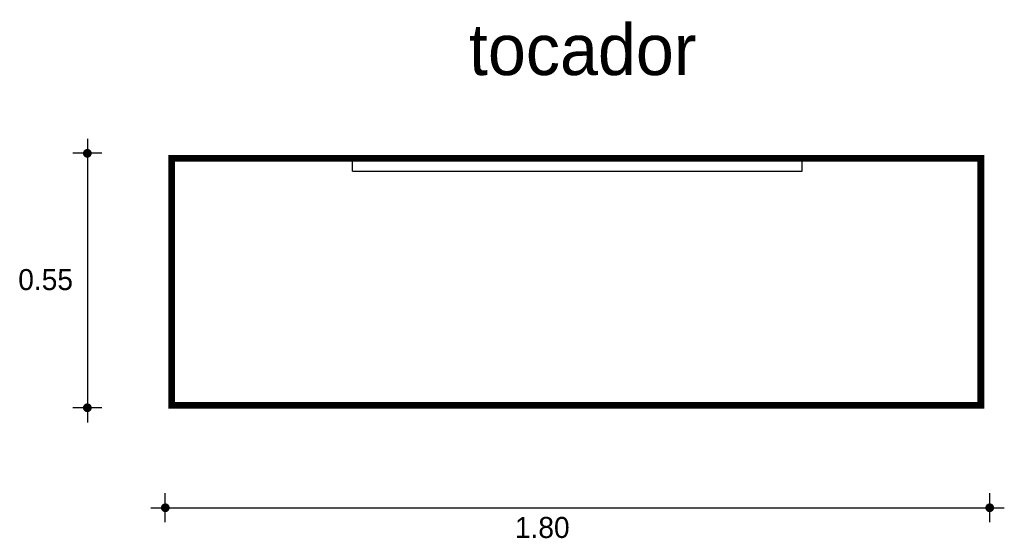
# Model space of a CAD drawing. Extents: x 4.05 to 6.24, y 8.75 to 9.9.
import ezdxf

# ---------------------------------------------------------------- set-up
doc = ezdxf.new("R2010")
doc.units = 0
doc.header["$MEASUREMENT"] = 0
doc.layers.get('0').update_dxf_attribs({"linetype": 'CONTINUOUS'})
for name, color, linetype in [('BORDE', 2, 'CONTINUOUS'), ('COTAS', 6, 'CONTINUOUS'), ('DIBUJO', 5, 'CONTINUOUS'), ('TEXTO', 4, 'CONTINUOUS')]:
    doc.layers.add(name, color=color, linetype=linetype)

# ---------------------------------------------------------------- blocks, each defined once
blk = doc.blocks.new('TOCADOR')
at = {"layer": 'DIBUJO'}
for p, q in [((0, 0), (0, 0.55)), ((0, 0.55), (1.8, 0.55)), ((0.4, 0.52), (0.4, 0.55)), ((1.4, 0.52), (1.4, 0.55)), ((1.8, 0), (1.8, 0.55)), ((1.8, 0.55), (1.8, 0.55)), ((0.4, 0.52), (1.4, 0.52)), ((0, 0), (1.8, 0))]:
    blk.add_line(p, q, dxfattribs=at)

msp = doc.modelspace()

# ---------------------------------------------------------------- linework, layer by layer
at = {"layer": 'BORDE', "const_width": 0.015}
msp.add_lwpolyline([(4.3851, 9.0448), (4.3851, 9.5948), (6.1851, 9.5948), (6.1851, 9.0448)], close=True, dxfattribs=at)
at = {"layer": 'COTAS'}
for p, q in [((4.1978, 9.6383), (4.1978, 9.0071)), ((4.2303, 9.6058), (4.1654, 9.6058)), ((4.2303, 9.0395), (4.1654, 9.0395)), ((4.3711, 8.7846), (4.3711, 8.8495)), ((6.2049, 8.7846), (6.2049, 8.8495)), ((4.3387, 8.817), (6.2373, 8.817))]:
    msp.add_line(p, q, dxfattribs=at)
at = {"layer": 'COTAS', "const_width": 0.00974}
for points in [[(4.1929, 9.6058, 1), (4.2027, 9.6058, 1)], [(4.1929, 9.0395, 1), (4.2027, 9.0395, 1)], [(4.3663, 8.817, 1), (4.376, 8.817, 1)], [(6.2, 8.817, 1), (6.2098, 8.817, 1)]]:
    msp.add_lwpolyline(points, format="xyb", close=True, dxfattribs=at)

# ---------------------------------------------------------------- block references
msp.add_blockref('TOCADOR', (4.3875, 9.0459))

# ---------------------------------------------------------------- texts
at = {"layer": 'COTAS'}
for s, p in [('0.55', (4.0441, 9.3014)), ('1.80', (5.1488, 8.7498))]:
    msp.add_text(s, height=0.04675, dxfattribs=at).set_placement(p)
at = {"layer": 'TEXTO'}
msp.add_text('tocador', height=0.11349, dxfattribs=at).set_placement((5.0466, 9.7799))

doc.saveas('drawing.dxf')
